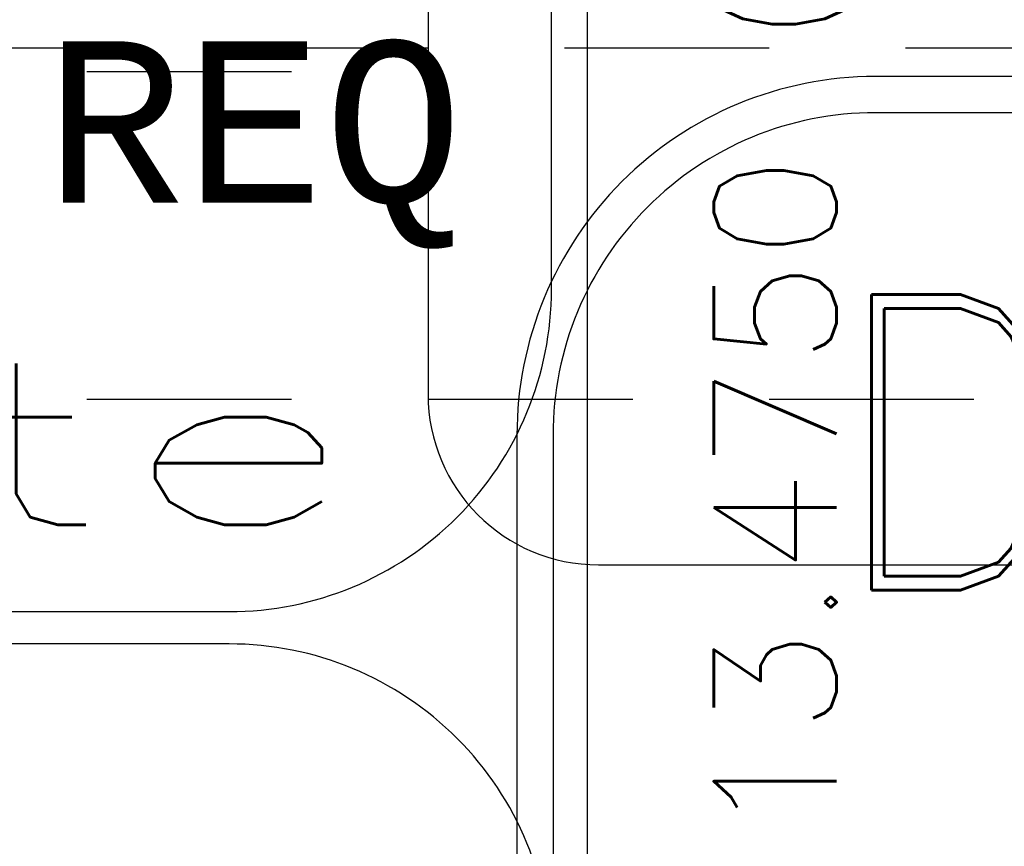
# Model space of a CAD drawing. Header units: inches. Extents: x -77 to 299, y -110 to 144.
# Tile 152 of 256: x 18.098 to 18.82, y -40.055 to -39.449. Entities that reach past the tile are written whole.
import ezdxf
from ezdxf.enums import TextEntityAlignment as Align

# ---------------------------------------------------------------- set-up
doc = ezdxf.new("R2010")
doc.units = ezdxf.units.IN
doc.header["$MEASUREMENT"] = 0
doc.linetypes.add('HIDDEN', pattern=[0.225, 0.15, -0.075])
doc.layers.get('DEFPOINTS').update_dxf_attribs({"color": 8})
for name, color, linetype in [('DIN-M-H', 4, 'HIDDEN'), ('DIN-M-S', 8, 'Continuous'), ('SVA-M-M', 233, 'Continuous'), ('SVE-M-M', 233, 'Continuous'), ('SVF-M-d', 42, 'Continuous')]:
    doc.layers.add(name, color=color, linetype=linetype)
doc.styles.add('DIEMAKER', font='SIMPLEX.shx')
doc.styles.add('MONOTXT', font='MONOTXT')
doc.styles.add('R', font='ROMAND.SHX')
doc.styles.get("Standard").update_dxf_attribs({"font": 'txt.shx'})
doc.dimstyles.get("Standard").update_dxf_attribs({"dimtxt": 0.18, "dimasz": 0.18, "dimexe": 0.18, "dimexo": 0.0625, "dimgap": 0.09, "dimtad": 0, "dimtih": 1, "dimtoh": 1, "dimdec": 4, "dimzin": 0, "dimdsep": 46, "dimtxsty": 'Standard', "dimcen": 0.09, "dimadec": 0, "dimazin": 0, "dimtfac": 1, "dimtdec": 4, "dimtofl": 0, "dimtmove": 0, "dimatfit": 3, "dimfxl": 0, "dimtolj": 1, "dimtzin": 0, "dimarcsym": 0})

# ---------------------------------------------------------------- blocks, each defined once
blk = doc.blocks.new('*D1131')
at = {"layer": 'DEFPOINTS', "color": 0}
for p in [(5.19194, -24.52356), (18.6669, -36.84856), (18.6669, -39.22356)]:
    blk.add_point(p, dxfattribs=at)
at = {"layer": 'SVF-M-d', "color": 0, "lineweight": -2}
blk.add_line((18.6669, -36.87981), (18.6669, -39.22356), dxfattribs=at)
at = {"layer": 'SVF-M-d', "color": 0, "insert": (18.6669, -39.66606), "char_height": 0.09, "attachment_point": 5, "rotation": 90}
blk.add_mtext('\\A1;13.4750 (2)', dxfattribs=at)
blk = doc.blocks.new('*D1137')
at = {"layer": 'DEFPOINTS', "color": 0}
for p in [(5.19194, -24.52356), (21.0919, -37.39856), (21.0919, -39.22356)]:
    blk.add_point(p, dxfattribs=at)
at = {"layer": 'SVF-M-d', "color": 0, "lineweight": -2}
blk.add_line((21.0919, -37.42981), (21.0919, -39.22356), dxfattribs=at)
at = {"layer": 'SVF-M-d', "color": 0, "insert": (21.0919, -39.65106), "char_height": 0.09, "attachment_point": 5, "rotation": 90}
blk.add_mtext('\\A1;15.9000 (2)', dxfattribs=at)
blk = doc.blocks.new('*D1140')
at = {"layer": 'DEFPOINTS', "color": 0}
for p in [(5.19194, -24.52356), (22.0669, -36.59856), (22.0669, -39.22356)]:
    blk.add_point(p, dxfattribs=at)
at = {"layer": 'SVF-M-d', "color": 0, "lineweight": -2}
blk.add_line((22.0669, -36.62981), (22.0669, -39.22356), dxfattribs=at)
at = {"layer": 'SVF-M-d', "color": 0, "insert": (22.0669, -39.66606), "char_height": 0.09, "attachment_point": 5, "rotation": 90}
blk.add_mtext('\\A1;16.8750 (2)', dxfattribs=at)
blk = doc.blocks.new('DMDT001')
for points in [[(-1.5618, -2.6113), (1.2132, -2.6113, 0.414214), (1.6302, -2.1943), (1.6302, 0.4961, 0.414214), (1.2132, 0.9131), (-1.5618, 0.9131, 0.414214), (-1.9788, 0.4961), (-1.9788, -2.1943, 0.414214)], [(-1.5618, -1.4726), (1.2132, -1.4726, 0.414214), (1.5882, -1.0976), (1.5882, 0.4961, 0.414214), (1.2132, 0.8711), (-1.5618, 0.8711, 0.414214), (-1.9368, 0.4961), (-1.9368, -1.0976, 0.414214)], [(-1.5618, -2.5693), (1.2132, -2.5693, 0.414214), (1.5882, -2.1943), (1.5882, -1.8851, 0.414214), (1.2132, -1.5101), (-1.5618, -1.5101, 0.414214), (-1.9368, -1.8851), (-1.9368, -2.1943, 0.414214)]]:
    blk.add_lwpolyline(points, format="xyb", close=True)
at = {"color": 42}
for s, height, style, p in [('DETAIL', 0.34395, 'R', (-1.6251, 0.3158)), ('REQ', 0.1875, 'MONOTXT', (0.9986, -0.9969))]:
    blk.add_text(s, height=height, dxfattribs=dict(at, style=style)).set_placement(p)
at = {"color": 42, "style": 'R', "width": 0.571895}
blk.add_attdef('DET#', text='', height=0.45, dxfattribs=at).set_placement((0.5139, 0.282), (1.4514, 0.282), align=Align.FIT)
at = {"color": 42, "style": 'DIEMAKER'}
for tag, p in [('XDIM', (-1.4342, -0.2918)), ('YDIM', (-1.4375, -0.6443)), ('ZDIM', (-1.4408, -0.9969))]:
    blk.add_attdef(tag, p, '', height=0.1875, dxfattribs=at)
for tag, p in [('MATL', (1.513, -0.2918)), ('H/T', (1.4952, -0.6443)), ('QTY#', (0.8173, -0.9969))]:
    blk.add_attdef(tag, text='', height=0.1875, dxfattribs=at).set_placement(p, align=Align.RIGHT)
at = {"color": 42, "style": 'DIEMAKER', "width": 5.370504, "flags": 4}
blk.add_attdef('DE#1', text='', height=0.1875, dxfattribs=at).set_placement((-1.6994, -1.3715), (1.3694, -1.3715), align=Align.FIT)
at = {"color": 42, "style": 'DIEMAKER', "flags": 5}
for tag, p in [('DE#2', (-1.8615, -2.8611)), ('DE#3', (-1.8533, -3.1611))]:
    blk.add_attdef(tag, p, '', height=0.1875, dxfattribs=at)

msp = doc.modelspace()

# ---------------------------------------------------------------- linework, layer by layer
at = {"layer": 'DIN-M-H'}
for p, q in [((19.14751, -39.47006), (17.64751, -39.47006)), ((17.89751, -39.48706), (18.39751, -39.48706)), ((17.64751, -39.72706), (19.14751, -39.72706))]:
    msp.add_line(p, q, dxfattribs=at)
at = {"layer": 'DIN-M-S'}
for p, q in [((18.39751, -39.40034), (18.39751, -39.72356)), ((18.52251, -39.84856), (19.14751, -39.84856))]:
    msp.add_line(p, q, dxfattribs=at)
msp.add_arc((18.52251, -39.72356), 0.125, 180, 270, dxfattribs=at)

# ---------------------------------------------------------------- block references
at = {"layer": 'SVA-M-M', "xscale": 0.63, "yscale": 0.63, "zscale": 0.63}
msp.add_blockref('DMDT001', (19.7093, -40.06611), dxfattribs=at)
at = {"layer": 'SVE-M-M'}
ref = msp.add_blockref('DMDT001', (17.48745, -38.95509), dxfattribs=dict(at, xscale=0.63, yscale=0.63, zscale=0.63))
ref.add_attrib('DE#1', 'Punch Plate', dxfattribs={"layer": '0', "color": 42, "height": 0.118125, "style": 'DIEMAKER', "width": 1.818583, "flags": 4}).set_placement((16.41681, -39.81913), (18.35019, -39.81913), align=Align.FIT)

# ---------------------------------------------------------------- dimensions: what is measured, and where the dimension line sits
at = {"layer": 'SVF-M-d'}
for feature_location, offset, picture, middle in [((18.6669, -36.84856), (0, -2.375), '*D1131', (18.6669, -39.66606)), ((21.0919, -37.39856), (0, -1.825), '*D1137', (21.0919, -39.65106)), ((22.0669, -36.59856), (0, -2.625), '*D1140', (22.0669, -39.66606))]:
    dim = msp.add_ordinate_dim(feature_location=feature_location, offset=offset, dtype=1, origin=(5.19194, -24.52356), dimstyle='Standard', override={"dimscale": 0.5, "dimpost": ' (2)'}, dxfattribs=at)
    dim.commit()
    dim.dimension.update_dxf_attribs({"geometry": picture, "text_midpoint": middle})

doc.saveas('drawing.dxf')
